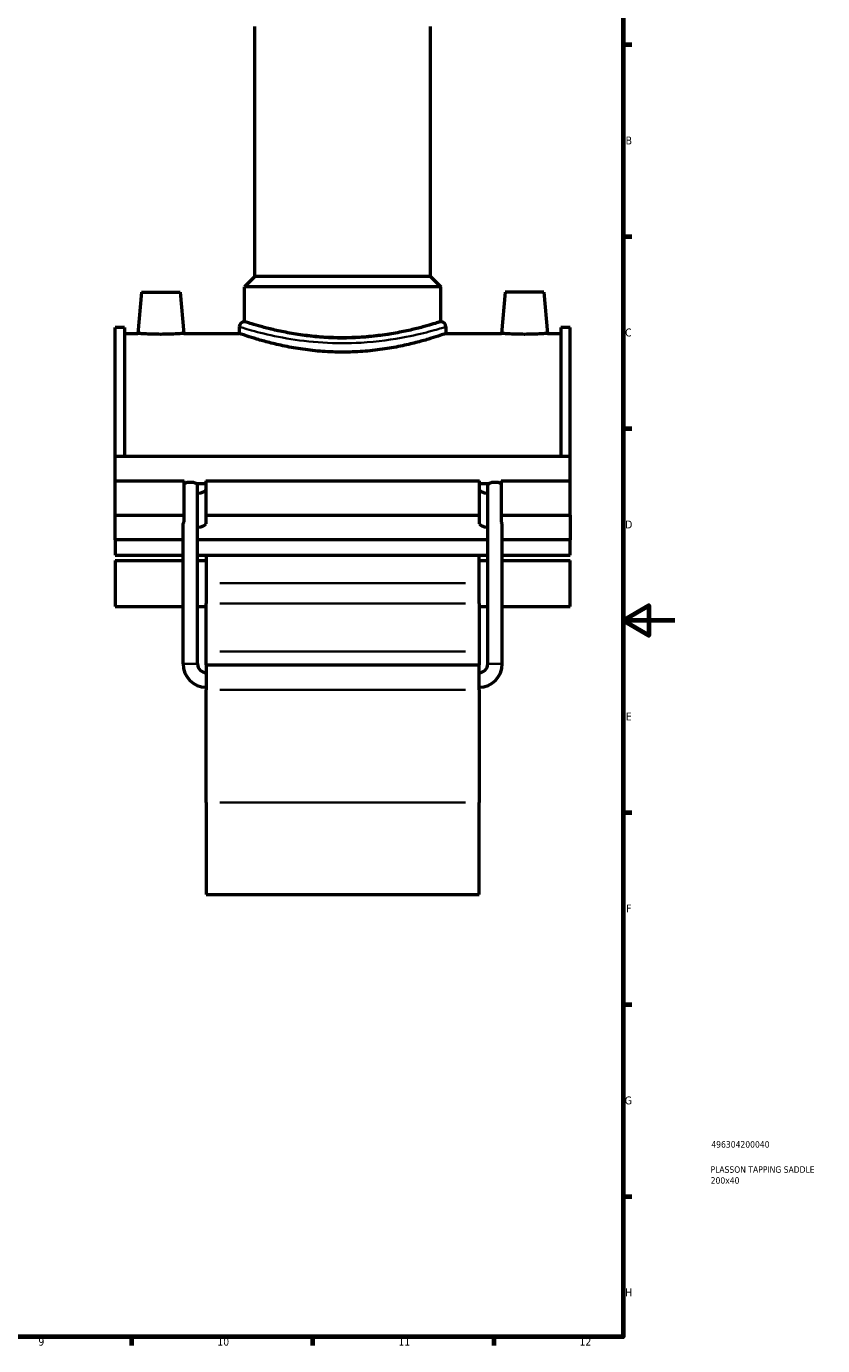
# Model space of a CAD drawing. Header units: millimetres. Extents: x 0 to 898, y -425 to 1015.
# Tile 4 of 6: x 590 to 898, y 17 to 527. Entities that reach past the tile are written whole.
import ezdxf

# ---------------------------------------------------------------- set-up
doc = ezdxf.new("R2010")
doc.units = ezdxf.units.MM
for name, color, linetype, lineweight in [('Border (ANSI)', 7, 'Continuous', 70), ('Title (ISO)', 7, 'Continuous', 50), ('Visible (ANSI)', 7, 'Continuous', 50), ('Visible Narrow (ANSI)', 7, 'Continuous', 35)]:
    doc.layers.add(name, color=color, linetype=linetype, lineweight=lineweight)
doc.styles.add('Note Text (ANSI)', font='tahoma.ttf')
doc.styles.add('Note Text (ISO)', font='tahoma.ttf')

# ---------------------------------------------------------------- blocks, each defined once
blk = doc.blocks.new('Borders Default Border')
at = {"layer": 'Border (ANSI)'}
for p, q in [((821, 519.75), (824.45, 519.75)), ((821, 445.5), (824.45, 445.5)), ((821, 371.25), (824.45, 371.25)), ((821, 222.75), (824.45, 222.75)), ((821, 148.5), (824.45, 148.5)), ((821, 74.25), (824.45, 74.25)), ((630.75, 20), (630.75, 16.55)), ((700.83, 20), (700.83, 16.55)), ((770.92, 20), (770.92, 16.55))]:
    blk.add_line(p, q, dxfattribs=at)
at = {"layer": 'Border (ANSI)', "flags": 128}
for points in [[(20, 20), (20, 574), (821, 574), (821, 20), (20, 20)], [(841, 297), (821, 297), (831, 302.77), (831, 291.23), (821, 297)]]:
    blk.add_lwpolyline(points, dxfattribs=at)
at = {"layer": 'Border (ANSI)', "color": 230, "true_color": 0xff0080, "attachment_point": 7, "style": 'Note Text (ANSI)'}
for s, insert, char_height in [('B', (821.99, 481.1), 3.05), ('C', (821.8, 406.8), 3.05), ('D', (821.81, 332.6), 3.05), ('E', (822.05, 258.35), 3.05), ('F', (822.14, 184.1), 3.05), ('G', (821.66, 109.79), 3.05), ('H', (821.81, 35.6), 3.05), ('9', (594.7, 16.49), 3.05), ('10', (663.96, 16.49), 3.048), ('11', (734.04, 16.55), 3.048), ('12', (804.13, 16.55), 3.048)]:
    blk.add_mtext(s, dxfattribs=dict(at, insert=insert, char_height=char_height))
blk = doc.blocks.new('Title Blocks ISO')
at = {"layer": 'Title (ISO)', "color": 232, "true_color": 0xca0064, "style": 'Note Text (ISO)'}
for tag, p in [('PART_NUMBER_001', (34.16, 73.13)), ('DESCRIPTION_001', (33.84, 63.4)), ('DESCRIPTION_002', (33.91, 59.18))]:
    blk.add_attdef(tag, p, '', height=2.5, dxfattribs=at)

msp = doc.modelspace()

# ---------------------------------------------------------------- linework, layer by layer
at = {"layer": 'Visible (ANSI)'}
for p, q in [((678.464, 430.007), (678.464, 526.757)), ((746.464, 430.007), (746.464, 526.757)), ((678.464, 430.007), (674.464, 426.007)), ((746.464, 430.007), (678.464, 430.007)), ((746.464, 430.007), (750.464, 426.007)), ((634.564, 424.007), (633.164, 408.007)), ((634.564, 424.007), (649.564, 424.007)), ((649.564, 424.007), (650.964, 408.007)), ((750.464, 426.007), (674.464, 426.007)), ((674.464, 412.567), (674.464, 426.007)), ((750.464, 412.567), (750.464, 426.007)), ((775.364, 424.007), (773.964, 408.007)), ((790.364, 424.007), (775.364, 424.007)), ((790.364, 424.007), (791.764, 408.007)), ((624.464, 360.509), (624.464, 410.287)), ((627.984, 410.287), (624.464, 410.287)), ((627.984, 410.287), (627.984, 360.509)), ((672.464, 410.567), (672.464, 408.007)), ((752.464, 410.567), (752.464, 408.007)), ((796.944, 410.287), (796.944, 360.509)), ((800.464, 410.287), (796.944, 410.287)), ((800.464, 360.509), (800.464, 410.287)), ((627.984, 408.007), (633.164, 408.007)), ((650.964, 408.007), (672.464, 408.007)), ((752.464, 408.007), (773.964, 408.007)), ((791.764, 408.007), (796.944, 408.007)), ((624.464, 360.509), (800.464, 360.509)), ((624.464, 350.942), (624.464, 360.509)), ((800.464, 350.942), (800.464, 360.509)), ((624.464, 350.942), (651.064, 350.942)), ((624.464, 337.786), (624.464, 350.942)), ((651.064, 337.786), (651.064, 350.942)), ((651.064, 349.984), (651.236, 349.984)), ((655.772, 349.984), (659.464, 349.984)), ((656.304, 280.167), (656.304, 349.386)), ((659.464, 350.942), (659.464, 337.786)), ((659.464, 350.942), (765.464, 350.942)), ((765.464, 337.786), (765.464, 350.942)), ((765.464, 349.984), (769.156, 349.984)), ((768.624, 280.167), (768.624, 349.386)), ((773.692, 349.984), (773.864, 349.984)), ((773.864, 350.942), (773.864, 337.786)), ((773.864, 350.942), (800.464, 350.942)), ((800.464, 337.786), (800.464, 350.942)), ((624.464, 337.786), (651.064, 337.786)), ((624.464, 328.209), (624.464, 337.786)), ((651.064, 334.988), (651.064, 337.786)), ((659.464, 337.786), (659.464, 334.434)), ((659.464, 337.786), (765.464, 337.786)), ((765.464, 334.434), (765.464, 337.786)), ((773.864, 337.786), (773.864, 334.988)), ((773.864, 337.786), (800.464, 337.786)), ((800.464, 337.786), (800.464, 328.209)), ((650.704, 280.167), (650.704, 334.488)), ((774.224, 280.167), (774.224, 334.488)), ((650.704, 328.209), (624.464, 328.209)), ((624.464, 328.209), (624.464, 322.228)), ((768.624, 328.209), (656.304, 328.209)), ((800.464, 328.209), (774.224, 328.209)), ((800.464, 322.228), (800.464, 328.209)), ((624.464, 322.228), (650.704, 322.228)), ((656.304, 322.228), (768.624, 322.228)), ((659.664, 322.228), (659.664, 311.454)), ((765.264, 311.454), (765.264, 322.228)), ((774.224, 322.228), (800.464, 322.228)), ((624.464, 320.156), (624.464, 302.464)), ((624.464, 320.156), (650.704, 320.156)), ((656.304, 320.156), (659.664, 320.156)), ((765.264, 320.156), (768.624, 320.156)), ((774.224, 320.156), (800.464, 320.156)), ((800.464, 302.464), (800.464, 320.156)), ((659.664, 311.454), (659.664, 303.609)), ((765.264, 303.609), (765.264, 311.454)), ((624.464, 302.464), (650.704, 302.464)), ((656.304, 302.464), (659.664, 302.464)), ((659.664, 284.949), (659.664, 303.609)), ((765.264, 303.609), (765.264, 284.949)), ((765.264, 302.464), (768.624, 302.464)), ((774.224, 302.464), (800.464, 302.464)), ((659.664, 279.807), (659.664, 284.949)), ((765.264, 284.949), (765.264, 279.807)), ((659.664, 279.807), (659.664, 270.213)), ((659.664, 279.807), (765.264, 279.807)), ((765.264, 270.213), (765.264, 279.807)), ((659.664, 226.622), (659.664, 270.213)), ((765.264, 270.213), (765.264, 226.622)), ((659.664, 226.622), (659.664, 191.007)), ((765.264, 191.007), (765.264, 226.622)), ((659.664, 191.007), (765.264, 191.007))]:
    msp.add_line(p, q, dxfattribs=at)
for centre, radius, start, end in [((674.464, 410.567), 2, 90, 180), ((750.464, 410.567), 2, 0, 90), ((659.664, 280.167), 8.96, 180, 270), ((659.664, 280.167), 3.36, 180, 270), ((765.264, 280.167), 8.96, 270, 0), ((765.264, 280.167), 3.36, 270, 0)]:
    msp.add_arc(centre, radius, start, end, dxfattribs=at)
for centre, major_axis, ratio, start_param, end_param in [((653.504, 349.386), (2.8, 0), 0.3639702, 2.5150727, 2.6289035), ((653.504, 349.386), (2.8, 0), 0.3639702, 0.62652, 2.5150727), ((653.504, 349.386), (2.8, 0), 0.3639702, 0, 0.62652), ((655.264, 347.59), (4.2, 0), 0.3420201, 4.962611, 6.2831853), ((769.664, 347.59), (-4.2, 0), 0.3420201, 0, 1.3205743), ((771.424, 349.386), (2.8, 0), 0.3639702, 2.5150727, 3.1415927), ((771.424, 349.386), (2.8, 0), 0.3639702, 0.62652, 2.5150727), ((771.424, 349.386), (2.8, 0), 0.3639702, 0.5126892, 0.62652), ((653.504, 334.488), (2.8, 0), 0.3639702, 2.6289035, 3.1415927), ((655.264, 334.434), (4.2, 0), 0.3420201, 4.962611, 6.2831853), ((769.664, 334.434), (-4.2, 0), 0.3420201, 0, 1.3205743), ((771.424, 334.488), (2.8, 0), 0.3639702, 0, 0.5126892)]:
    msp.add_ellipse(centre, major_axis=major_axis, ratio=ratio, start_param=start_param, end_param=end_param, dxfattribs=at)
for points, knots in [([(750.464, 412.567), (750.464, 412.567), (750.232, 412.492), (749.262, 412.187), (748.524, 411.956), (746.58, 411.376), (745.372, 411.027), (742.587, 410.275), (741.011, 409.873), (737.656, 409.092), (735.76, 408.686), (731.628, 407.918), (729.391, 407.557), (724.715, 406.955), (722.272, 406.713), (717.349, 406.392), (714.868, 406.313), (710.059, 406.313), (707.578, 406.392), (702.655, 406.713), (700.212, 406.955), (695.537, 407.557), (693.3, 407.918), (689.167, 408.686), (687.271, 409.092), (683.917, 409.873), (682.34, 410.275), (679.556, 411.027), (678.348, 411.376), (676.404, 411.956), (675.666, 412.187), (674.695, 412.492), (674.464, 412.567), (674.464, 412.567)], [5.7698969, 5.7698969, 5.7698969, 5.7698969, 6.4909923, 6.4909923, 7.2120876, 7.2120876, 7.9331829, 7.9331829, 8.6542782, 8.6542782, 9.3756571, 9.3756571, 10.097036, 10.097036, 10.8184149, 10.8184149, 11.5397939, 11.5397939, 12.2611728, 12.2611728, 12.9825517, 12.9825517, 13.7039306, 13.7039306, 14.4253095, 14.4253095, 15.1464048, 15.1464048, 15.8675001, 15.8675001, 16.5885955, 16.5885955, 17.3096908, 17.3096908, 17.3096908, 17.3096908]), ([(650.964, 408.007), (650.964, 408.007), (650.741, 407.989), (649.835, 407.923), (649.152, 407.877), (647.574, 407.789), (646.573, 407.742), (644.378, 407.675), (643.184, 407.657), (640.943, 407.657), (639.749, 407.675), (637.554, 407.742), (636.553, 407.789), (634.975, 407.877), (634.292, 407.923), (633.386, 407.989), (633.164, 408.007), (633.164, 408.007)], [1.3438789, 1.3438789, 1.3438789, 1.3438789, 1.6797163, 1.6797163, 2.0155536, 2.0155536, 2.3516557, 2.3516557, 2.6877579, 2.6877579, 3.02386, 3.02386, 3.3599622, 3.3599622, 3.6957995, 3.6957995, 4.0316368, 4.0316368, 4.0316368, 4.0316368]), ([(752.464, 408.007), (752.464, 408.007), (752.219, 407.921), (751.196, 407.568), (750.418, 407.302), (748.37, 406.632), (747.099, 406.229), (744.169, 405.359), (742.511, 404.894), (738.984, 403.991), (736.99, 403.52), (732.644, 402.629), (730.291, 402.21), (725.371, 401.509), (722.799, 401.227), (717.614, 400.852), (714.999, 400.759), (709.928, 400.759), (707.314, 400.852), (702.128, 401.227), (699.557, 401.509), (694.636, 402.21), (692.283, 402.629), (687.937, 403.52), (685.944, 403.991), (682.416, 404.894), (680.758, 405.359), (677.829, 406.229), (676.557, 406.632), (674.509, 407.302), (673.731, 407.568), (672.708, 407.921), (672.464, 408.007), (672.464, 408.007)], [6.0834298, 6.0834298, 6.0834298, 6.0834298, 6.8436392, 6.8436392, 7.6038487, 7.6038487, 8.3640582, 8.3640582, 9.1242677, 9.1242677, 9.8849157, 9.8849157, 10.6455636, 10.6455636, 11.4062116, 11.4062116, 12.1668595, 12.1668595, 12.9275075, 12.9275075, 13.6881554, 13.6881554, 14.4488034, 14.4488034, 15.2094513, 15.2094513, 15.9696608, 15.9696608, 16.7298703, 16.7298703, 17.4900798, 17.4900798, 18.2502893, 18.2502893, 18.2502893, 18.2502893]), ([(791.764, 408.007), (791.764, 408.007), (791.541, 407.989), (790.635, 407.923), (789.952, 407.877), (788.374, 407.789), (787.373, 407.742), (785.178, 407.675), (783.984, 407.657), (782.864, 407.657), (781.743, 407.657), (780.549, 407.675), (778.354, 407.742), (777.353, 407.789), (775.775, 407.877), (775.092, 407.923), (774.186, 407.989), (773.964, 408.007), (773.964, 408.007)], [4.0316368, 4.0316368, 4.0316368, 4.0316368, 4.3674742, 4.3674742, 4.7033115, 4.7033115, 5.0394136, 5.0394136, 5.3755158, 5.3755158, 5.3755158, 5.7116179, 5.7116179, 6.04772, 6.04772, 6.3835574, 6.3835574, 6.7193947, 6.7193947, 6.7193947, 6.7193947])]:
    msp.add_open_spline(points, degree=3, knots=knots, dxfattribs=at)
at = {"layer": 'Visible Narrow (ANSI)'}
for p, q in [((759.984, 311.454), (664.944, 311.454)), ((664.944, 303.609), (759.984, 303.609)), ((664.944, 284.949), (759.984, 284.949)), ((656.269, 280.167), (650.738, 280.167)), ((768.658, 280.167), (774.189, 280.167)), ((664.944, 270.213), (759.984, 270.213)), ((664.944, 226.622), (759.984, 226.622))]:
    msp.add_line(p, q, dxfattribs=at)
for points, knots in [([(672.963, 410.414), (673.437, 410.268), (674.247, 410.022), (676.472, 409.378), (677.877, 408.984), (682.546, 407.773), (686.401, 406.87), (695.076, 405.36), (699.845, 404.749), (709.673, 404.135), (714.713, 404.124), (725.964, 404.777), (732.018, 405.655), (741.03, 407.432), (744.389, 408.273), (749.453, 409.644), (751.177, 410.172), (751.965, 410.414)], [-29.7866716, -29.7866716, -29.7866716, -29.7866716, -28.9177329, -28.9177329, -28.0612252, -28.0612252, -26.5205449, -26.5205449, -25.0543783, -25.0543783, -23.6285834, -23.6285834, -21.7530386, -21.7530386, -20.2890617, -20.2890617, -18.8446316, -18.8446316, -18.8446316, -18.8446316]), ([(749.99, 412.411), (749.241, 412.165), (747.604, 411.628), (742.793, 410.234), (739.602, 409.379), (731.04, 407.571), (725.289, 406.678), (714.601, 406.013), (709.813, 406.025), (700.476, 406.649), (695.946, 407.271), (687.705, 408.807), (684.042, 409.725), (679.606, 410.956), (678.272, 411.357), (676.158, 412.012), (675.389, 412.263), (674.938, 412.411)], [18.8446316, 18.8446316, 18.8446316, 18.8446316, 20.2890617, 20.2890617, 21.7530386, 21.7530386, 23.6285834, 23.6285834, 25.0543783, 25.0543783, 26.5205449, 26.5205449, 28.0612252, 28.0612252, 28.9177329, 28.9177329, 29.7866716, 29.7866716, 29.7866716, 29.7866716])]:
    msp.add_open_spline(points, degree=3, knots=knots, dxfattribs=at)

# ---------------------------------------------------------------- block references
msp.add_blockref('Borders Default Border', (0, 0))
msp.add_blockref('Title Blocks ISO', (821, 20)).add_auto_attribs({'PART_NUMBER_001': '496304200040', 'DESCRIPTION_001': 'PLASSON TAPPING SADDLE', 'DESCRIPTION_002': '200x40'})

doc.saveas('drawing.dxf')
